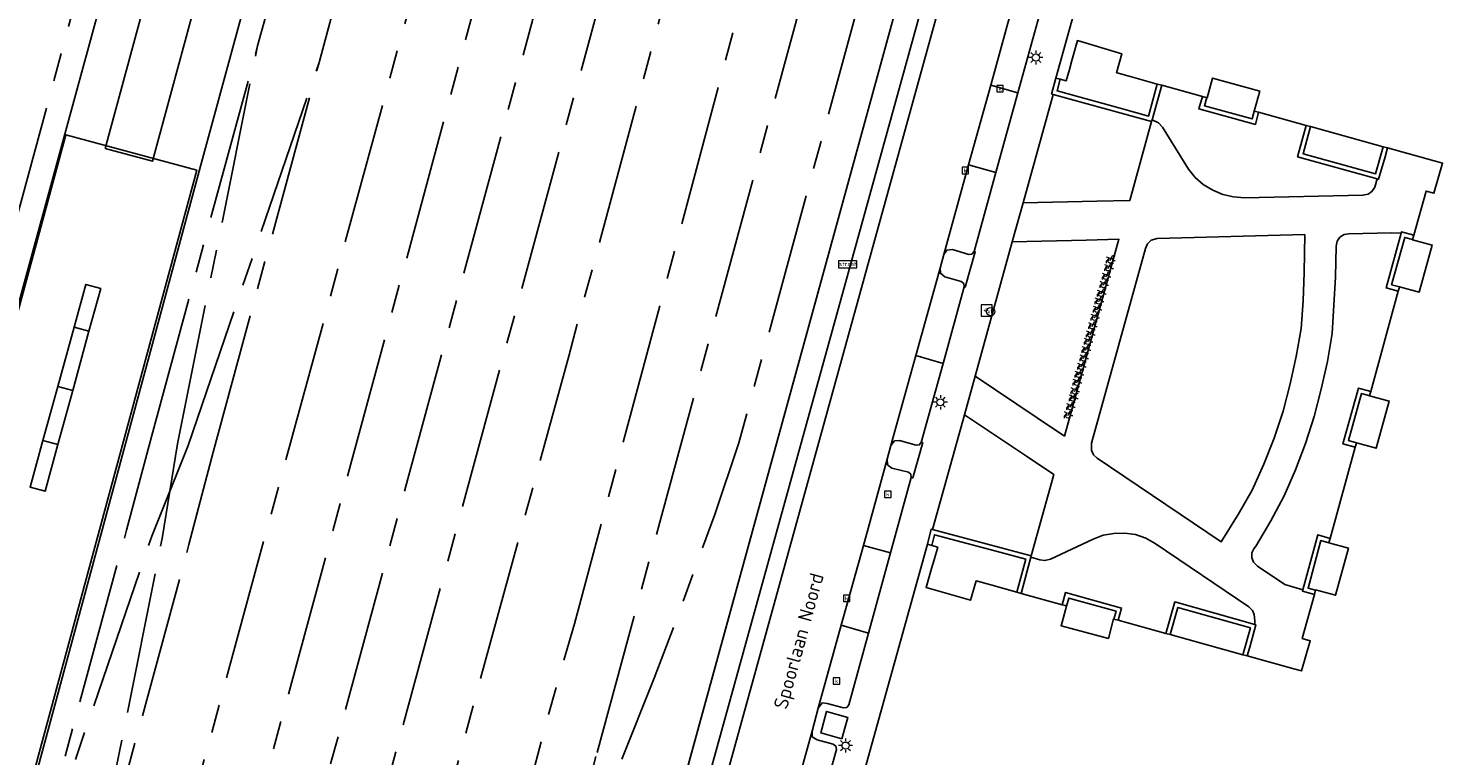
# Model space of a CAD drawing. Header units: metres. Extents: x 197147 to 199131, y 355511 to 356703.
# Tile 42 of 225: x 197454 to 197555, y 356141 to 356192. Entities that reach past the tile are written whole.
import ezdxf
from ezdxf.enums import TextEntityAlignment as Align

# ---------------------------------------------------------------- set-up
doc = ezdxf.new("R2010")
doc.units = ezdxf.units.M
doc.linetypes.add('AM-AS', pattern=[16, 10, -2, 2, -2])
for name, color, linetype in [('B-WE-AM-AS_SPOOR-G', 252, 'AM-AS'), ('B-WE-GR-BEPLANTING_CULTUUR_HEESTERS-GV', 252, 'Continuous'), ('B-WE-GR-GRAS-GV', 252, 'Continuous'), ('B-WE-GR-GROENVOORZIENING-GV', 252, 'Continuous'), ('B-WE-IE-MEUBILAIR_WEGMEUBILAIR-GV', 252, 'Continuous'), ('B-WE-IE-MEUBILAIR_WEGMEUBILAIR-S', 252, 'Continuous'), ('B-WE-IE-TERREINAFSCHEIDING_KUNSTMATIG_HEKWERK-G', 252, 'IE-TERREINAFSCHEIDING-KUNSTMATIG'), ('B-WE-IE-TERREINAFSCHEIDING_KUNSTMATIG_MUUR-GV', 252, 'IE-TERREINAFSCHEIDING-KUNSTMATIG-DICHT'), ('B-WE-KW-CONSTRUCTIELIJN-GV', 252, 'Continuous'), ('B-WE-OG-BEBOUWING-GV', 252, 'Continuous'), ('B-WE-OG-BEBOUWING_LUIFEL-GV', 252, 'Continuous'), ('B-WE-OG-BEBOUWING_OVERIG-GV', 252, 'Continuous'), ('B-WE-OG-BEBOUWING_STRAATNAAM-T35', 252, 'Continuous'), ('B-WE-OG-TERREIN_ERF-GV', 252, 'Continuous'), ('B-WE-RI-HWA_KOLK-S', 253, 'Continuous'), ('B-WE-VH-ONVERHARD-GV', 253, 'Continuous'), ('B-WE-VH-VERHARDING_ASFALT-GV', 253, 'Continuous'), ('B-WE-VH-VERHARDING_BETONSTRAATSTEEN-GV', 253, 'Continuous'), ('B-WE-VH-VERHARDING_HALFVERHARDING-GV', 253, 'Continuous'), ('B-WE-VH-VERHARDING_OPEN-GV', 253, 'Continuous'), ('B-WE-VH-VERHARDING_TEGEL-GV', 253, 'Continuous')]:
    doc.layers.add(name, color=color, linetype=linetype)
doc.styles.add('NLCS-ISO-M-T18', font='NLCS-ISO.ttf', dxfattribs={"height": 1.8})
doc.styles.add('NLCS-ISO-M200-T25', font='NLCS-ISO.ttf')
doc.linetypes.add('IE-TERREINAFSCHEIDING-KUNSTMATIG', pattern='A,4,[82,NLCS.SHX,S=0.75,R=90,X=0,Y=0],4,-2', length=10)
doc.linetypes.add('IE-TERREINAFSCHEIDING-KUNSTMATIG-DICHT', pattern='A,8,-1,[82,NLCS.SHX,S=0.75,R=90,X=0,Y=0],-1', length=10)

# ---------------------------------------------------------------- blocks, each defined once
blk = doc.blocks.new('BGT-STRAATNAAMBORD-SO')
at = {"color": 0, "linetype": 'ByBlock', "lineweight": 18}
blk.add_lwpolyline([(-3.25, -1.25), (3.25, -1.25), (3.25, 1.25), (-3.25, 1.25)], close=True, dxfattribs=at)
at = {"color": 0, "linetype": 'ByBlock', "lineweight": 18, "style": 'NLCS-ISO-M-T18'}
blk.add_text('straat', height=1.5, dxfattribs=at).set_placement((0, 0.15), align=Align.MIDDLE_CENTER)
blk = doc.blocks.new('BGT-VERKEERSBORDPAAL-SO')
at = {"color": 0, "linetype": 'ByBlock', "lineweight": 18}
blk.add_circle((0, 0), 1.5, dxfattribs=at)
at = {"color": 0, "linetype": 'ByBlock', "lineweight": 18, "style": 'NLCS-ISO-M-T18'}
blk.add_text('vb', height=1.5, dxfattribs=at).set_placement((0, 0.13), align=Align.MIDDLE_CENTER)
blk = doc.blocks.new('BGT-LICHTMAST-SO')
at = {"color": 0, "linetype": 'ByBlock', "lineweight": 18}
for points in [[(-1.25, 0), (-2, 0)], [(-1.41, 1.41), (-0.88, 0.88)], [(0, 2), (0, 1.25)], [(0.88, 0.88), (1.41, 1.41)], [(2, 0), (1.25, 0)], [(-1.41, -1.41), (-0.88, -0.88)], [(0, -1.25), (0, -2)], [(0.88, -0.88), (1.41, -1.41)]]:
    blk.add_lwpolyline(points, dxfattribs=at)
blk.add_circle((0, 0), 1, dxfattribs=at)
blk = doc.blocks.new('BGT-KOLK-SO')
at = {"color": 0, "linetype": 'ByBlock', "lineweight": 18}
blk.add_lwpolyline([(-0.045, -0.045), (0.045, -0.045), (0.045, 0.045), (-0.045, 0.045)], close=True, dxfattribs=at)
at = {"color": 0, "linetype": 'ByBlock', "lineweight": 18, "style": 'NLCS-ISO-M-T18'}
blk.add_text('k', height=0.06, dxfattribs=at).set_placement((0, 0), align=Align.MIDDLE_CENTER)
blk = doc.blocks.new('BGT-FIETSENREK-SO')
at = {"color": 0, "linetype": 'ByBlock', "lineweight": 18}
for points in [[(-1.5, -1.35), (-1.5, -0.54), (-0.73, -0.28), (-0.73, 0.53), (-1.5, 0.79)], [(-0.3, -0.45), (0.6, 1.35), (1.5, 1.35)], [(1.05, -0.45), (0.21, 0.58)], [(1.05, -0.45), (1.5, -0.45)]]:
    blk.add_lwpolyline(points, dxfattribs=at)
blk.add_circle((-0.3, -0.45), 0.9, dxfattribs=at)
blk = doc.blocks.new('BGT-BETAALAUTOMAAT-SO')
at = {"color": 0, "linetype": 'ByBlock', "lineweight": 18}
blk.add_lwpolyline([(-2, -2), (2, -2), (2, 2), (-2, 2)], close=True, dxfattribs=at)
at = {"color": 0, "linetype": 'ByBlock', "lineweight": 18, "style": 'NLCS-ISO-M-T18'}
blk.add_text('€', height=1.5, dxfattribs=at).set_placement((0, 0), align=Align.MIDDLE_CENTER)

msp = doc.modelspace()

# ---------------------------------------------------------------- linework, layer by layer
at = {"layer": 'B-WE-AM-AS_SPOOR-G', "flags": 128}
for points in [[(197435.979, 356115.369), (197461.756, 356210.504), (197483.028, 356288.511), (197489.889, 356313.124), (197496.256, 356335.321), (197503.619, 356359.35), (197509.657, 356377.872), (197516.015, 356396.514), (197522.339, 356413.892), (197532.477, 356440.482), (197540.292, 356459.625), (197553.576, 356490.345), (197567.128, 356519.415), (197574.831, 356535.01), (197585.354, 356555.65), (197591.538, 356567.182), (197600.108, 356582.738), (197606.557, 356594.057), (197612.108, 356603.604), (197632.787, 356637.877), (197654.605, 356671.348), (197671.03, 356695.758)], [(197470.295, 356191.203), (197510.735, 356340.226), (197516.41, 356360.866), (197521.745, 356379.432), (197525.705, 356392.721), (197531.113, 356409.633), (197536.905, 356426.604), (197542.629, 356442.515), (197547.669, 356455.719), (197552.798, 356468.817), (197559.797, 356485.697), (197566.457, 356501.019), (197571.929, 356513.073), (197581.558, 356533.369), (197591.582, 356553.212), (197598.4, 356566.098), (197603.924, 356576.301), (197610.671, 356588.399), (197618.492, 356602.068), (197629.295, 356620.686)], [(197474.643, 356190.019), (197490.504, 356248.582), (197494.669, 356263.808), (197495.409, 356266.194), (197518.652, 356352.175), (197523.906, 356370.943), (197527.25, 356382.354), (197531.332, 356395.427), (197535.175, 356407.307), (197541.242, 356424.871), (197545.891, 356437.948), (197550.937, 356451.556), (197558.521, 356470.444), (197567.111, 356490.97), (197575.687, 356510.095), (197583.191, 356526.212), (197593.956, 356547.869), (197599.854, 356559.192), (197612.311, 356581.995), (197623.584, 356601.995)], [(197434.645, 356022.909), (197435.078, 356024.479), (197467.852, 356145.603), (197484.503, 356206.698), (197492.033, 356234.851), (197508.29, 356294.571), (197522.412, 356346.884), (197529.249, 356371.542), (197531.85, 356380.517), (197539.069, 356403.909), (197544.763, 356420.768), (197547.872, 356429.672), (197551.015, 356438.381), (197557.062, 356454.536), (197564.33, 356473.158), (197570.198, 356487.478), (197573.567, 356495.441), (197579.299, 356508.731), (197583.053, 356516.997), (197589.503, 356530.454), (197593.57, 356538.303), (197597.971, 356546.456), (197605.702, 356560.217)], [(197438.94, 356021.77), (197479.51, 356171.23), (197529.713, 356356.913), (197533.555, 356370.814), (197534.122, 356372.555), (197537.197, 356383.179), (197540.658, 356394.529), (197544.378, 356406.078), (197548.733, 356418.713), (197553.317, 356431.321), (197557.697, 356442.641), (197563.129, 356455.971), (197570.581, 356473.743), (197589.38, 356517.775), (197597.832, 356537.78), (197607.17, 356559.438)], [(197494.332, 356141.172), (197519.357, 356233.127), (197525.953, 356257.964), (197566.225, 356406.477), (197578.719, 356452.859), (197585.695, 356479.343), (197591.45, 356500.025)], [(197475.216, 356085.946), (197487.801, 356132.095), (197490.834, 356143.661), (197492.729, 356150.295), (197505.593, 356198.221), (197511.104, 356218.561), (197515.422, 356234.127), (197517.791, 356243.286), (197520.101, 356251.652), (197522.034, 356259.02), (197532.85, 356298.607), (197539.846, 356324.7), (197567.082, 356425.121), (197572.909, 356446.121), (197581.148, 356475.104)], [(197496.091, 356140.718), (197498.381, 356146.43), (197500.259, 356151.413), (197502.673, 356158.038), (197504.381, 356163.105), (197529.941, 356256.889), (197540.121, 356294.939), (197557.204, 356357.061), (197567.186, 356392.804), (197587.06, 356465.396)], [(197456.041, 356038.518), (197457.485, 356043.719), (197460.926, 356055.299), (197469.396, 356085.085), (197478.488, 356118.132), (197484.9, 356142.074), (197492.328, 356169.242), (197516.906, 356260.401), (197544.16, 356360.564), (197558.391, 356412.114), (197565.632, 356437.221)], [(197443.53, 356020.554), (197445.806, 356029.759), (197450.137, 356046.717), (197459.224, 356080.554), (197505.876, 356252.378), (197516.425, 356291.618), (197533.59, 356354.927), (197537.552, 356369.034), (197539.764, 356376.168), (197541.871, 356382.527), (197546.601, 356395.506), (197549.886, 356403.63)], [(197447.495, 356019.503), (197449.631, 356027.296), (197460.831, 356070.182), (197464.648, 356084.433), (197504.837, 356232.29), (197536.832, 356350.383), (197544.186, 356376.924), (197551.532, 356402.946)], [(197462.791, 356163.615), (197470.295, 356191.203)], [(197464.612, 356163.023), (197470.295, 356191.203)], [(197465.372, 356162.912), (197474.643, 356190.019)], [(197467.134, 356162.433), (197474.643, 356190.019)], [(197461.007, 356156.925), (197462.791, 356163.615)], [(197462.791, 356156.486), (197465.372, 356162.912)], [(197463.528, 356156.337), (197464.612, 356163.023)], [(197465.432, 356155.915), (197467.134, 356162.433)], [(197453.518, 356129.334), (197461.007, 356156.925)], [(197453.518, 356129.334), (197462.791, 356156.486)], [(197457.93, 356128.327), (197463.528, 356156.337)], [(197457.93, 356128.327), (197465.432, 356155.915)], [(197487.518, 356115.772), (197494.332, 356141.172)]]:
    msp.add_lwpolyline(points, dxfattribs=at)
at = {"layer": 'B-WE-GR-BEPLANTING_CULTUUR_HEESTERS-GV', "flags": 128}
msp.add_lwpolyline([(197466.999, 356011.951), (197467.502, 356013.77), (197477.774, 356050.908), (197478.656, 356054.098), (197486.632, 356082.958), (197526.299, 356226.422), (197524.731, 356226.852), (197524.572, 356226.896), (197524.433, 356226.389), (197497.847, 356129.607), (197495.394, 356120.688), (197478.719, 356059.392), (197469.824, 356027.216), (197466.37, 356014.498), (197466.264, 356014.105), (197465.775, 356012.307), (197465.768, 356012.282), (197466.999, 356011.951)], dxfattribs=at)
at = {"layer": 'B-WE-GR-GRAS-GV', "flags": 128}
for points in [[(197534.323, 356188.418), (197533.648, 356185.972), (197534.108, 356185.76), (197534.385, 356185.455), (197536.229, 356182.472), (197536.7, 356181.881), (197537.266, 356181.387), (197537.952, 356180.98), (197538.651, 356180.69), (197539.409, 356180.508), (197540.181, 356180.443), (197548.571, 356180.633), (197548.936, 356180.713), (197549.213, 356180.888), (197549.413, 356181.2), (197549.586, 356181.785), (197543.945, 356183.341), (197544.562, 356185.572), (197541.184, 356186.506), (197540.958, 356185.639), (197536.954, 356186.739), (197537.208, 356187.623), (197534.323, 356188.418)], [(197533.179, 356176.851), (197529.358, 356163.082), (197529.355, 356162.588), (197529.499, 356162.26), (197529.75, 356162.02), (197538.54, 356156.101), (197539.749, 356158.033), (197540.734, 356159.746), (197541.557, 356161.583), (197542.281, 356163.436), (197542.919, 356165.353), (197543.432, 356167.269), (197543.856, 356169.206), (197544.203, 356171.195), (197544.343, 356173.151), (197544.415, 356175.164), (197544.456, 356177.847), (197533.994, 356177.57), (197533.583, 356177.44), (197533.328, 356177.197), (197533.179, 356176.851)], [(197551.287, 356177.951), (197550.579, 356177.959), (197547.567, 356177.904), (197547.248, 356177.855), (197546.934, 356177.65), (197546.746, 356177.385), (197546.68, 356177.033), (197546.638, 356174.837), (197546.526, 356172.836), (197546.388, 356170.836), (197546.057, 356168.851), (197545.626, 356166.906), (197545.116, 356164.957), (197544.507, 356163.055), (197543.79, 356161.189), (197542.993, 356159.348), (197542.057, 356157.573), (197541.027, 356155.865), (197540.858, 356155.604), (197540.719, 356155.306), (197540.699, 356154.949), (197540.819, 356154.658), (197541.103, 356154.381), (197543.035, 356153.07), (197544.326, 356152.694), (197545.376, 356156.592), (197546.253, 356156.34), (197548.03, 356162.792), (197547.158, 356163.033), (197548.261, 356166.982), (197549.138, 356166.746), (197551.082, 356173.847), (197550.213, 356174.063), (197551.287, 356177.951)], [(197525.063, 356155.007), (197524.377, 356152.438), (197527.276, 356151.633), (197527.518, 356152.507), (197531.488, 356151.4), (197531.246, 356150.539), (197534.62, 356149.606), (197535.248, 356151.842), (197540.919, 356150.251), (197540.912, 356150.493), (197540.865, 356150.94), (197540.747, 356151.225), (197540.491, 356151.491), (197533.871, 356155.982), (197533.194, 356156.35), (197532.468, 356156.602), (197531.706, 356156.713), (197530.938, 356156.691), (197530.181, 356156.557), (197529.46, 356156.287), (197526.438, 356154.862), (197526.055, 356154.768), (197525.687, 356154.809), (197525.063, 356155.007)]]:
    msp.add_lwpolyline(points, dxfattribs=at)
at = {"layer": 'B-WE-GR-GROENVOORZIENING-GV', "flags": 128}
for points in [[(197531.46, 356186.435), (197526.629, 356187.761), (197524.502, 356180.083), (197529.735, 356180.204), (197532.057, 356180.258), (197533.613, 356185.844), (197531.46, 356186.435)], [(197523.738, 356177.323), (197521.106, 356167.818), (197525.494, 356164.876), (197527.429, 356163.579), (197531.292, 356177.515), (197528.975, 356177.456), (197523.738, 356177.323)], [(197520.352, 356165.094), (197518.1, 356156.963), (197522.945, 356155.666), (197525.086, 356155.093), (197526.694, 356160.865), (197524.743, 356162.166), (197520.352, 356165.094)]]:
    msp.add_lwpolyline(points, dxfattribs=at)
at = {"layer": 'B-WE-IE-MEUBILAIR_WEGMEUBILAIR-GV', "flags": 128}
for points in [[(197521.032, 356176.643), (197520.877, 356176.465), (197520.654, 356176.442), (197519.51, 356176.781), (197519.104, 356176.731), (197518.895, 356176.424), (197518.633, 356175.469), (197518.654, 356175.104), (197518.969, 356174.847), (197520.131, 356174.52), (197520.316, 356174.374), (197520.337, 356174.146), (197520.415, 356174.122), (197521.123, 356176.622), (197521.032, 356176.643)], [(197515.144, 356162.905), (197514.882, 356161.944), (197514.91, 356161.548), (197515.205, 356161.318), (197516.38, 356161.015), (197516.548, 356160.891), (197516.59, 356160.645), (197516.686, 356160.621), (197517.396, 356163.115), (197517.292, 356163.136), (197517.149, 356162.957), (197516.927, 356162.929), (197515.758, 356163.266), (197515.407, 356163.234), (197515.144, 356162.905)]]:
    msp.add_lwpolyline(points, dxfattribs=at)
at = {"layer": 'B-WE-IE-TERREINAFSCHEIDING_KUNSTMATIG_HEKWERK-G', "flags": 128}
msp.add_lwpolyline([(197528.396, 356234.538), (197525.986, 356225.976), (197524.433, 356226.389), (197495.394, 356120.688), (197478.719, 356059.392), (197466.37, 356014.498)], dxfattribs=at)
at = {"layer": 'B-WE-IE-TERREINAFSCHEIDING_KUNSTMATIG_MUUR-GV', "ltscale": 0.2, "flags": 128}
for points in [[(197533.648, 356185.972), (197534.323, 356188.418), (197534.014, 356188.503), (197533.389, 356186.237), (197531.545, 356186.743), (197526.916, 356188.014), (197527.141, 356188.846), (197526.831, 356188.925), (197526.524, 356187.79), (197526.629, 356187.761), (197531.46, 356186.435), (197533.613, 356185.844), (197533.648, 356185.972)], [(197537.208, 356187.623), (197536.954, 356186.739), (197540.958, 356185.639), (197541.184, 356186.506), (197540.973, 356186.564), (197540.877, 356186.591), (197540.73, 356186.033), (197537.351, 356186.962), (197537.516, 356187.538), (197537.452, 356187.556), (197537.208, 356187.623)], [(197544.562, 356185.572), (197543.945, 356183.341), (197549.586, 356181.785), (197549.689, 356181.757), (197550.14, 356183.351), (197550.318, 356183.982), (197550.21, 356184.012), (197550.01, 356184.067), (197549.468, 356182.15), (197544.339, 356183.564), (197544.87, 356185.487), (197544.562, 356185.572)], [(197551.287, 356177.951), (197550.213, 356174.063), (197551.082, 356173.847), (197551.139, 356174.056), (197551.167, 356174.156), (197550.609, 356174.294), (197551.535, 356177.648), (197552.088, 356177.495), (197552.111, 356177.576), (197552.175, 356177.803), (197551.312, 356178.042), (197551.287, 356177.951)], [(197549.138, 356166.746), (197548.261, 356166.982), (197547.158, 356163.033), (197548.03, 356162.792), (197548.089, 356163.004), (197548.115, 356163.1), (197547.553, 356163.256), (197548.484, 356166.591), (197549.054, 356166.438), (197549.075, 356166.514), (197549.138, 356166.746)], [(197524.377, 356152.438), (197525.063, 356155.007), (197525.086, 356155.093), (197522.945, 356155.666), (197518.1, 356156.963), (197518, 356156.99), (197517.729, 356155.923), (197518.037, 356155.833), (197518.23, 356156.597), (197522.859, 356155.358), (197524.694, 356154.867), (197524.068, 356152.523), (197524.377, 356152.438)], [(197546.253, 356156.34), (197545.376, 356156.592), (197544.326, 356152.694), (197544.298, 356152.592), (197545.134, 356152.361), (197545.199, 356152.597), (197545.219, 356152.67), (197544.69, 356152.816), (197545.6, 356156.195), (197546.168, 356156.031), (197546.19, 356156.11), (197546.253, 356156.34)], [(197531.246, 356150.539), (197531.488, 356151.4), (197527.518, 356152.507), (197527.276, 356151.633), (197527.488, 356151.575), (197527.584, 356151.548), (197527.741, 356152.113), (197531.093, 356151.178), (197530.938, 356150.624), (197531.035, 356150.597), (197531.246, 356150.539)], [(197540.919, 356150.251), (197535.248, 356151.842), (197534.62, 356149.606), (197534.929, 356149.521), (197535.47, 356151.448), (197540.607, 356150.007), (197540.075, 356148.098), (197540.287, 356148.04), (197540.383, 356148.013), (197540.558, 356148.64), (197541.001, 356150.228), (197540.919, 356150.251)]]:
    msp.add_lwpolyline(points, dxfattribs=at)
at = {"layer": 'B-WE-KW-CONSTRUCTIELIJN-GV', "flags": 128}
for points in [[(197423.793, 356025.786), (197466.314, 356182.952), (197483.343, 356245.42), (197505.249, 356326.399)], [(197489.609, 356305.982), (197483.506, 356283.93), (197475.328, 356253.47), (197440.865, 356127.268), (197430.866, 356090.15), (197420.531, 356052.309), (197416.655, 356037.104), (197414.276, 356028.309), (197423.793, 356025.786)]]:
    msp.add_lwpolyline(points, dxfattribs=at)
at = {"layer": 'B-WE-OG-BEBOUWING-GV', "flags": 128}
msp.add_lwpolyline([(197531.371, 356205.282), (197526.831, 356188.925), (197527.141, 356188.846), (197527.569, 356188.738), (197527.792, 356189.541), (197527.966, 356190.169), (197528.355, 356191.574), (197531.496, 356190.635), (197531.129, 356189.298), (197531.23, 356189.27), (197532.173, 356189.01), (197534.014, 356188.503), (197534.323, 356188.418), (197537.208, 356187.623), (197537.452, 356187.556), (197537.548, 356187.529), (197537.933, 356188.927), (197541.269, 356188.008), (197540.877, 356186.591), (197540.973, 356186.564), (197541.184, 356186.506), (197544.562, 356185.572), (197544.87, 356185.487), (197550.01, 356184.067), (197550.21, 356184.012), (197550.318, 356183.982), (197553.611, 356183.073), (197553.712, 356183.043), (197554.222, 356182.893), (197553.609, 356180.772), (197553.051, 356180.929), (197552.175, 356177.803), (197552.111, 356177.576), (197552.088, 356177.495), (197552.084, 356177.479), (197553.489, 356177.105), (197552.568, 356173.77), (197551.167, 356174.156), (197551.139, 356174.056), (197551.082, 356173.847), (197549.138, 356166.746), (197549.075, 356166.514), (197549.054, 356166.438), (197549.048, 356166.417), (197550.435, 356166.053), (197549.514, 356162.718), (197548.115, 356163.1), (197548.089, 356163.004), (197548.03, 356162.792), (197546.253, 356156.34), (197546.19, 356156.11), (197546.168, 356156.031), (197546.163, 356156.013), (197547.545, 356155.646), (197546.624, 356152.311), (197545.225, 356152.693), (197545.219, 356152.67), (197545.199, 356152.597), (197545.134, 356152.361), (197544.281, 356149.24), (197544.84, 356149.087), (197544.229, 356146.958), (197543.77, 356147.084), (197543.674, 356147.11), (197540.383, 356148.013), (197540.287, 356148.04), (197540.075, 356148.098), (197534.929, 356149.521), (197534.62, 356149.606), (197531.246, 356150.539), (197531.035, 356150.597), (197530.938, 356150.624), (197530.914, 356150.631), (197530.551, 356149.257), (197527.196, 356150.151), (197527.584, 356151.548), (197527.488, 356151.575), (197527.276, 356151.633), (197524.377, 356152.438), (197524.068, 356152.523), (197522.217, 356153.037), (197521.281, 356153.297), (197521.183, 356153.324), (197520.787, 356151.956), (197517.636, 356152.868), (197518.022, 356154.202), (197518.202, 356154.825), (197518.459, 356155.711), (197518.037, 356155.833), (197517.729, 356155.923), (197513.145, 356139.479)], dxfattribs=at)
at = {"layer": 'B-WE-OG-BEBOUWING_LUIFEL-GV', "flags": 128}
msp.add_lwpolyline([(197416.988, 356038.237), (197426.259, 356035.726), (197465.985, 356182.395), (197456.714, 356184.907), (197416.988, 356038.237)], dxfattribs=at)
at = {"layer": 'B-WE-OG-BEBOUWING_OVERIG-GV', "flags": 128}
for points in [[(197459.495, 356183.946), (197462.852, 356183.039), (197470.029, 356209.496), (197466.675, 356210.408), (197459.495, 356183.946)], [(197458.347, 356170.998), (197459.18, 356174.028), (197458.126, 356174.318), (197457.291, 356171.281)], [(197457.197, 356166.81), (197458.347, 356170.998), (197457.291, 356171.281), (197456.141, 356167.098)], [(197456.145, 356162.983), (197457.197, 356166.81), (197456.141, 356167.098), (197455.09, 356163.269)], [(197455.09, 356163.269), (197454.183, 356159.969), (197455.237, 356159.679), (197456.145, 356162.983), (197455.09, 356163.269)]]:
    msp.add_lwpolyline(points, dxfattribs=at)
at = {"layer": 'B-WE-OG-TERREIN_ERF-GV', "flags": 128}
for points in [[(197540.877, 356186.591), (197541.269, 356188.008), (197537.933, 356188.927), (197537.548, 356187.529), (197537.516, 356187.538), (197537.351, 356186.962), (197540.73, 356186.033), (197540.877, 356186.591)], [(197521.106, 356167.818), (197520.352, 356165.094), (197524.743, 356162.166), (197526.694, 356160.865), (197525.086, 356155.093), (197525.063, 356155.007), (197525.687, 356154.809), (197526.055, 356154.768), (197526.438, 356154.862), (197529.46, 356156.287), (197530.181, 356156.557), (197530.938, 356156.691), (197531.706, 356156.713), (197532.468, 356156.602), (197533.194, 356156.35), (197533.871, 356155.982), (197540.491, 356151.491), (197540.747, 356151.225), (197540.865, 356150.94), (197540.912, 356150.493), (197540.919, 356150.251), (197541.001, 356150.228), (197540.558, 356148.64), (197540.383, 356148.013), (197543.674, 356147.11), (197543.77, 356147.084), (197544.229, 356146.958), (197544.84, 356149.087), (197544.281, 356149.24), (197545.134, 356152.361), (197544.298, 356152.592), (197544.326, 356152.694), (197543.035, 356153.07), (197541.103, 356154.381), (197540.819, 356154.658), (197540.699, 356154.949), (197540.719, 356155.306), (197540.858, 356155.604), (197541.027, 356155.865), (197542.057, 356157.573), (197542.993, 356159.348), (197543.79, 356161.189), (197544.507, 356163.055), (197545.116, 356164.957), (197545.626, 356166.906), (197546.057, 356168.851), (197546.388, 356170.836), (197546.526, 356172.836), (197546.638, 356174.837), (197546.68, 356177.033), (197546.746, 356177.385), (197546.934, 356177.65), (197547.248, 356177.855), (197547.567, 356177.904), (197550.579, 356177.959), (197551.287, 356177.951), (197551.312, 356178.042), (197552.175, 356177.803), (197553.051, 356180.929), (197553.609, 356180.772), (197554.222, 356182.893), (197553.712, 356183.043), (197553.611, 356183.073), (197550.318, 356183.982), (197550.14, 356183.351), (197549.689, 356181.757), (197549.586, 356181.785), (197549.413, 356181.2), (197549.213, 356180.888), (197548.936, 356180.713), (197548.571, 356180.633), (197540.181, 356180.443), (197539.409, 356180.508), (197538.651, 356180.69), (197537.952, 356180.98), (197537.266, 356181.387), (197536.7, 356181.881), (197536.229, 356182.472), (197534.385, 356185.455), (197534.108, 356185.76), (197533.648, 356185.972), (197533.613, 356185.844), (197532.057, 356180.258), (197529.735, 356180.204), (197524.502, 356180.083), (197523.738, 356177.323), (197528.975, 356177.456), (197531.292, 356177.515), (197527.429, 356163.579), (197525.494, 356164.876), (197521.106, 356167.818)], [(197550.01, 356184.067), (197544.87, 356185.487), (197544.339, 356183.564), (197549.468, 356182.15), (197550.01, 356184.067)], [(197533.179, 356176.851), (197533.328, 356177.197), (197533.583, 356177.44), (197533.994, 356177.57), (197544.456, 356177.847), (197544.415, 356175.164), (197544.343, 356173.151), (197544.203, 356171.195), (197543.856, 356169.206), (197543.432, 356167.269), (197542.919, 356165.353), (197542.281, 356163.436), (197541.557, 356161.583), (197540.734, 356159.746), (197539.749, 356158.033), (197538.54, 356156.101), (197529.75, 356162.02), (197529.499, 356162.26), (197529.355, 356162.588), (197529.358, 356163.082), (197533.179, 356176.851)], [(197552.088, 356177.495), (197551.535, 356177.648), (197550.609, 356174.294), (197551.167, 356174.156), (197552.568, 356173.77), (197553.489, 356177.105), (197552.084, 356177.479), (197552.088, 356177.495)], [(197549.054, 356166.438), (197548.484, 356166.591), (197547.553, 356163.256), (197548.115, 356163.1), (197549.514, 356162.718), (197550.435, 356166.053), (197549.048, 356166.417), (197549.054, 356166.438)], [(197518.022, 356154.202), (197517.636, 356152.868), (197520.787, 356151.956), (197521.183, 356153.324), (197521.281, 356153.297), (197522.217, 356153.037), (197524.068, 356152.523), (197524.694, 356154.867), (197522.859, 356155.358), (197518.23, 356156.597), (197518.037, 356155.833), (197518.459, 356155.711), (197518.202, 356154.825), (197518.022, 356154.202)], [(197546.168, 356156.031), (197545.6, 356156.195), (197544.69, 356152.816), (197545.219, 356152.67), (197545.225, 356152.693), (197546.624, 356152.311), (197547.545, 356155.646), (197546.163, 356156.013), (197546.168, 356156.031)], [(197530.938, 356150.624), (197531.093, 356151.178), (197527.741, 356152.113), (197527.584, 356151.548), (197527.196, 356150.151), (197530.551, 356149.257), (197530.914, 356150.631), (197530.938, 356150.624)], [(197540.075, 356148.098), (197540.607, 356150.007), (197535.47, 356151.448), (197534.929, 356149.521), (197540.075, 356148.098)]]:
    msp.add_lwpolyline(points, dxfattribs=at)
at = {"layer": 'B-WE-VH-ONVERHARD-GV', "flags": 128}
for points in [[(197520.337, 356174.146), (197520.415, 356174.122), (197521.123, 356176.622), (197521.032, 356176.643), (197520.877, 356176.465), (197520.654, 356176.442), (197519.51, 356176.781), (197519.104, 356176.731), (197518.895, 356176.424), (197518.633, 356175.469), (197518.654, 356175.104), (197518.969, 356174.847), (197520.131, 356174.52), (197520.316, 356174.374), (197520.337, 356174.146)], [(197516.59, 356160.645), (197516.686, 356160.621), (197517.396, 356163.115), (197517.292, 356163.136), (197517.149, 356162.957), (197516.927, 356162.929), (197515.758, 356163.266), (197515.407, 356163.234), (197515.144, 356162.905), (197514.882, 356161.944), (197514.91, 356161.548), (197515.205, 356161.318), (197516.38, 356161.015), (197516.548, 356160.891), (197516.59, 356160.645)], [(197511.68, 356142.149), (197512.101, 356143.667), (197510.575, 356144.086), (197510.174, 356142.561), (197511.68, 356142.149)]]:
    msp.add_lwpolyline(points, dxfattribs=at)
at = {"layer": 'B-WE-VH-VERHARDING_ASFALT-GV', "flags": 128}
for points in [[(197529.168, 356232.347), (197487.384, 356081.177), (197479.791, 356053.729)], [(197507.846, 356136.5), (197509.559, 356142.697), (197510.001, 356144.31), (197511.63, 356150.195), (197513.193, 356155.843), (197514.882, 356161.944), (197515.144, 356162.905), (197516.917, 356169.291), (197518.633, 356175.469), (197518.895, 356176.424), (197520.652, 356182.783), (197522.212, 356188.429), (197523.949, 356194.713)]]:
    msp.add_lwpolyline(points, dxfattribs=at)
at = {"layer": 'B-WE-VH-VERHARDING_BETONSTRAATSTEEN-GV', "flags": 128}
for points in [[(197524.139, 356187.89), (197525.661, 356193.397), (197525.631, 356193.635), (197525.449, 356193.77), (197524.289, 356194.085), (197523.982, 356194.327), (197523.949, 356194.713), (197522.212, 356188.429)], [(197524.139, 356187.89), (197522.212, 356188.429), (197520.652, 356182.783), (197522.58, 356182.247), (197524.139, 356187.89)], [(197520.652, 356182.783), (197518.895, 356176.424), (197519.104, 356176.731), (197519.51, 356176.781), (197520.654, 356176.442), (197520.877, 356176.465), (197521.032, 356176.643), (197522.58, 356182.247)], [(197518.837, 356168.724), (197520.337, 356174.146), (197520.316, 356174.374), (197520.131, 356174.52), (197518.969, 356174.847), (197518.654, 356175.104), (197518.633, 356175.469), (197516.917, 356169.291)], [(197516.917, 356169.291), (197515.144, 356162.905), (197515.407, 356163.234), (197515.758, 356163.266), (197516.927, 356162.929), (197517.149, 356162.957), (197517.292, 356163.136), (197518.837, 356168.724), (197516.917, 356169.291)], [(197515.121, 356155.314), (197516.59, 356160.645), (197516.548, 356160.891), (197516.38, 356161.015), (197515.205, 356161.318), (197514.91, 356161.548), (197514.882, 356161.944), (197513.193, 356155.843)], [(197511.63, 356150.195), (197513.557, 356149.638), (197515.121, 356155.314), (197513.193, 356155.843), (197511.63, 356150.195)], [(197511.63, 356150.195), (197510.001, 356144.31), (197510.27, 356144.685), (197510.628, 356144.658), (197511.787, 356144.344), (197512.012, 356144.374), (197512.154, 356144.547), (197513.557, 356149.638)], [(197509.559, 356142.697), (197507.846, 356136.5), (197509.787, 356135.972), (197511.286, 356141.399), (197511.249, 356141.631), (197511.066, 356141.763), (197509.912, 356142.072), (197509.575, 356142.281), (197509.559, 356142.697)]]:
    msp.add_lwpolyline(points, dxfattribs=at)
at = {"layer": 'B-WE-VH-VERHARDING_HALFVERHARDING-GV', "flags": 128}
for points in [[(197505.249, 356326.399), (197483.343, 356245.42), (197466.314, 356182.952), (197423.793, 356025.786), (197466.37, 356014.498), (197469.824, 356027.216), (197478.719, 356059.392), (197495.394, 356120.688), (197497.847, 356129.607), (197524.433, 356226.389), (197524.572, 356226.896), (197526.824, 356235.098), (197526.919, 356235.445), (197532.609, 356256.17), (197535.358, 356265.995), (197542.395, 356291.15), (197554.375, 356328.19)], [(197478.501, 356307.454), (197469.254, 356272.843), (197472.243, 356272.045), (197457.465, 356217.905), (197450.898, 356193.308), (197443.776, 356167.293), (197434.008, 356130.977), (197406.671, 356030.325), (197414.276, 356028.309), (197416.655, 356037.104), (197420.531, 356052.309), (197430.866, 356090.15), (197440.865, 356127.268), (197475.328, 356253.47), (197483.506, 356283.93), (197489.609, 356305.982)]]:
    msp.add_lwpolyline(points, dxfattribs=at)
at = {"layer": 'B-WE-VH-VERHARDING_OPEN-GV', "flags": 128}
msp.add_lwpolyline([(197527.966, 356190.169), (197527.792, 356189.541), (197527.569, 356188.738), (197527.141, 356188.846), (197526.916, 356188.014), (197531.545, 356186.743), (197533.389, 356186.237), (197534.014, 356188.503), (197532.173, 356189.01), (197531.23, 356189.27), (197531.129, 356189.298), (197531.496, 356190.635), (197528.355, 356191.574), (197527.966, 356190.169)], dxfattribs=at)
at = {"layer": 'B-WE-VH-VERHARDING_TEGEL-GV', "flags": 128}
for points in [[(197486.632, 356082.958), (197478.656, 356054.098), (197479.791, 356053.729), (197487.384, 356081.177), (197529.168, 356232.347), (197528.02, 356232.643), (197526.299, 356226.422), (197486.632, 356082.958)], [(197513.145, 356139.479), (197517.729, 356155.923), (197518, 356156.99), (197518.1, 356156.963), (197520.352, 356165.094), (197521.106, 356167.818), (197523.738, 356177.323), (197524.502, 356180.083), (197526.629, 356187.761), (197526.524, 356187.79), (197526.831, 356188.925), (197531.371, 356205.282)], [(197525.661, 356193.397), (197524.139, 356187.89), (197522.58, 356182.247), (197521.032, 356176.643), (197521.123, 356176.622), (197520.415, 356174.122), (197520.337, 356174.146), (197518.837, 356168.724), (197517.292, 356163.136), (197517.396, 356163.115), (197516.686, 356160.621), (197516.59, 356160.645), (197515.121, 356155.314), (197513.557, 356149.638), (197512.154, 356144.547), (197512.012, 356144.374), (197511.787, 356144.344), (197510.628, 356144.658), (197510.27, 356144.685), (197510.001, 356144.31), (197509.559, 356142.697), (197509.575, 356142.281), (197509.912, 356142.072), (197511.066, 356141.763), (197511.249, 356141.631), (197511.286, 356141.399), (197509.787, 356135.972)], [(197511.68, 356142.149), (197510.174, 356142.561), (197510.575, 356144.086), (197512.101, 356143.667), (197511.68, 356142.149)]]:
    msp.add_lwpolyline(points, dxfattribs=at)

# ---------------------------------------------------------------- block references
at = {"layer": 'B-WE-IE-MEUBILAIR_WEGMEUBILAIR-S'}
for name, p, xscale, yscale, zscale in [('BGT-LICHTMAST-SO', (197525.411, 356190.379), 0.25, 0.25, 0.25), ('BGT-FIETSENREK-SO', (197530.723, 356176.098), 0.2, 0.2, 0.2), ('BGT-STRAATNAAMBORD-SO', (197512.091, 356175.735), 0.2, 0.2, 0.2), ('BGT-FIETSENREK-SO', (197530.424, 356174.937), 0.2, 0.2, 0.2), ('BGT-FIETSENREK-SO', (197530.601, 356175.539), 0.2, 0.2, 0.2), ('BGT-FIETSENREK-SO', (197530.256, 356174.355), 0.2, 0.2, 0.2), ('BGT-FIETSENREK-SO', (197529.922, 356173.192), 0.2, 0.2, 0.2), ('BGT-FIETSENREK-SO', (197530.085, 356173.731), 0.2, 0.2, 0.2), ('BGT-BETAALAUTOMAAT-SO', (197521.927, 356172.468), 0.2, 0.2, 0.2), ('BGT-VERKEERSBORDPAAL-SO', (197522.216, 356172.388), 0.2, 0.2, 0.2), ('BGT-FIETSENREK-SO', (197529.623, 356172.039), 0.2, 0.2, 0.2), ('BGT-FIETSENREK-SO', (197529.794, 356172.605), 0.2, 0.2, 0.2), ('BGT-FIETSENREK-SO', (197529.453, 356171.431), 0.2, 0.2, 0.2), ('BGT-FIETSENREK-SO', (197529.153, 356170.331), 0.2, 0.2, 0.2), ('BGT-FIETSENREK-SO', (197529.308, 356170.845), 0.2, 0.2, 0.2), ('BGT-FIETSENREK-SO', (197528.84, 356169.159), 0.2, 0.2, 0.2), ('BGT-FIETSENREK-SO', (197528.998, 356169.746), 0.2, 0.2, 0.2), ('BGT-FIETSENREK-SO', (197528.5, 356167.997), 0.2, 0.2, 0.2), ('BGT-FIETSENREK-SO', (197528.673, 356168.567), 0.2, 0.2, 0.2), ('BGT-FIETSENREK-SO', (197528.363, 356167.434), 0.2, 0.2, 0.2), ('BGT-LICHTMAST-SO', (197518.647, 356165.971), 0.25, 0.25, 0.25), ('BGT-FIETSENREK-SO', (197528.096, 356166.322), 0.2, 0.2, 0.2), ('BGT-FIETSENREK-SO', (197528.207, 356166.827), 0.2, 0.2, 0.2), ('BGT-FIETSENREK-SO', (197527.734, 356165.127), 0.2, 0.2, 0.2), ('BGT-FIETSENREK-SO', (197527.897, 356165.713), 0.2, 0.2, 0.2), ('BGT-LICHTMAST-SO', (197511.933, 356141.669), 0.25, 0.25, 0.25)]:
    msp.add_blockref(name, p, dxfattribs=dict(at, xscale=xscale, yscale=yscale, zscale=zscale))
at = {"layer": 'B-WE-RI-HWA_KOLK-S', "xscale": 5, "yscale": 5, "zscale": 5}
for p in [(197522.881, 356188.164), (197520.407, 356182.381), (197514.927, 356159.453), (197512.011, 356152.086), (197511.292, 356146.245)]:
    msp.add_blockref('BGT-KOLK-SO', p, dxfattribs=at)

# ---------------------------------------------------------------- texts
at = {"layer": 'B-WE-OG-BEBOUWING_STRAATNAAM-T35', "insert": (197508.759, 356149.036), "char_height": 1, "attachment_point": 5, "rotation": 74.6, "style": 'NLCS-ISO-M200-T25'}
msp.add_mtext('Spoorlaan Noord', dxfattribs=at)

doc.saveas('drawing.dxf')
